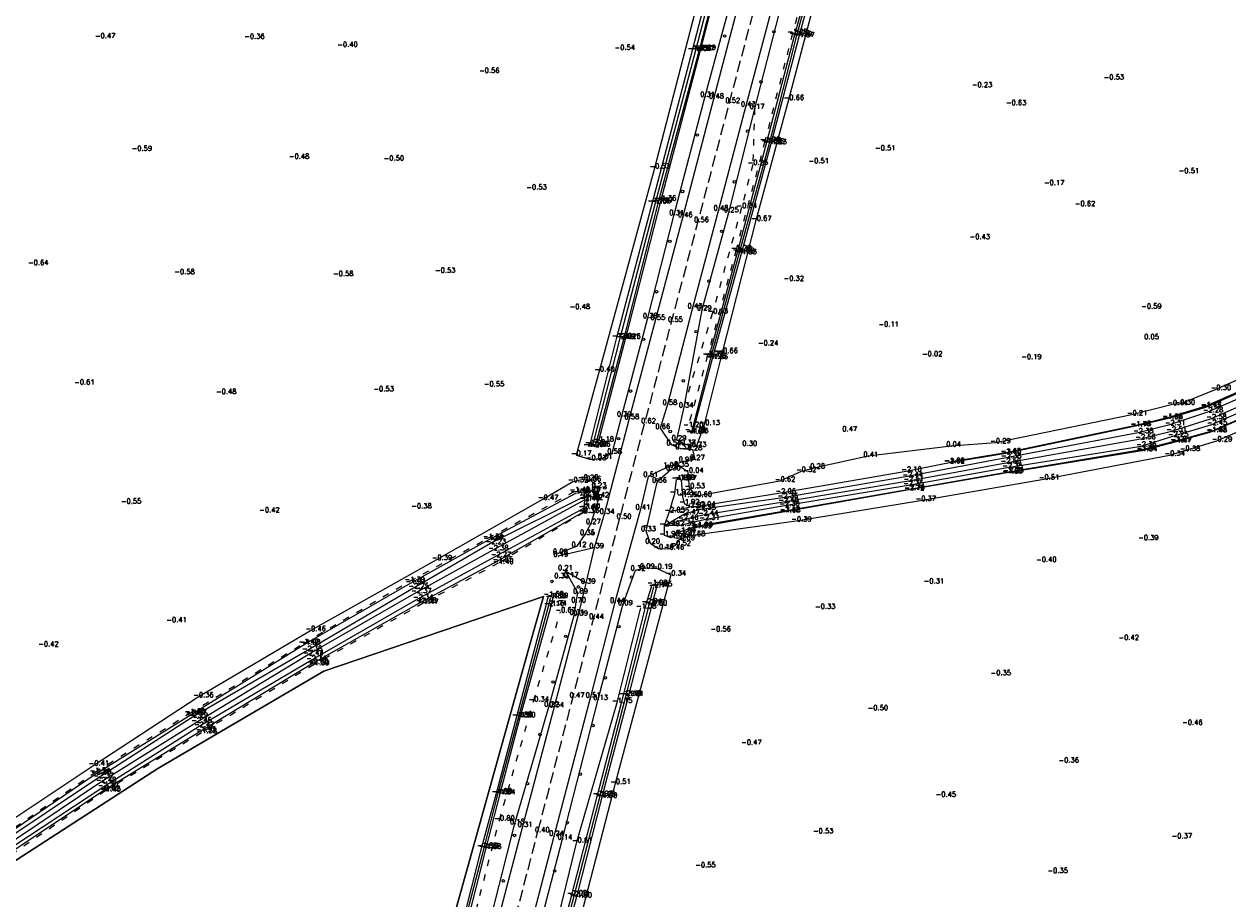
# Model space of a CAD drawing. Header units: metres. Extents: x 102665 to 103901, y 415762 to 419767.
# Tile 81 of 93: x 103441 to 103684, y 419249 to 419426. Entities that reach past the tile are written whole.
import ezdxf

# ---------------------------------------------------------------- set-up
doc = ezdxf.new("R2010")
doc.units = ezdxf.units.M
doc.header["$MEASUREMENT"] = 0
doc.linetypes.add('DGN Style 3', pattern=[3.301552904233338, 2.358252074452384, -0.9433008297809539])
doc.linetypes.add('DGN Style 5', pattern=[3.09989794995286, 1.32852769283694, -1.77137025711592])
for name, color, linetype, lineweight in [('00-Aslijn', 5, 'DGN Style 3', 0), ('B-GV-GR-BOOM-S', 90, 'Continuous', 13), ('DTM-Bodemsloot', 162, 'Continuous', 0), ('DTM-Hoogtecijfer', 7, 'Continuous', 0), ('DTM-Kant-asfalt', 137, 'Continuous', 0), ('DTM_23-02-2012_luchtfoto drone', 40, 'Continuous', 0), ('DTM_27-12-2009_terrestrisch', 97, 'Continuous', 0), ('DTM_hoogtelijn', 251, 'DGN Style 5', 0), ('DTM_talud', 94, 'Continuous', 0)]:
    doc.layers.add(name, color=color, linetype=linetype, lineweight=lineweight)
doc.styles.get("Standard").update_dxf_attribs({"font": 'txt.shx'})

# ---------------------------------------------------------------- blocks, each defined once
blk = doc.blocks.new('145_14')
at = {"layer": 'B-GV-GR-BOOM-S'}
blk.add_circle((7.124608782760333e-05, 4.532012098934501e-05), 0.025, dxfattribs=at)
at = {"layer": 'B-GV-GR-BOOM-S', "extrusion": (0, 0, -1)}
for start, end in [(0, 180), (180, 0)]:
    blk.add_arc((-7.124608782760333e-05, 4.532012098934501e-05), 0.025, start, end, dxfattribs=at)
blk = doc.blocks.new('145_24')
at = {"layer": 'B-GV-GR-BOOM-S'}
blk.add_circle((9.950651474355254e-05, 3.081720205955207e-05), 0.025, dxfattribs=at)
at = {"layer": 'B-GV-GR-BOOM-S', "extrusion": (0, 0, -1)}
for start, end in [(0, 180), (180, 0)]:
    blk.add_arc((-9.950651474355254e-05, 3.081720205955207e-05), 0.025, start, end, dxfattribs=at)
blk = doc.blocks.new('145_20')
at = {"layer": 'B-GV-GR-BOOM-S'}
blk.add_circle((3.77731048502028e-05, 3.750745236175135e-05), 0.025, dxfattribs=at)
at = {"layer": 'B-GV-GR-BOOM-S', "extrusion": (0, 0, -1)}
for start, end in [(0, 180), (180, 0)]:
    blk.add_arc((-3.77731048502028e-05, 3.750745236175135e-05), 0.025, start, end, dxfattribs=at)
blk = doc.blocks.new('145_23')
at = {"layer": 'B-GV-GR-BOOM-S'}
blk.add_circle((4.165489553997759e-05, 1.336383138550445e-05), 0.025, dxfattribs=at)
at = {"layer": 'B-GV-GR-BOOM-S', "extrusion": (0, 0, -1)}
for start, end in [(0, 180), (180, 0)]:
    blk.add_arc((-4.165489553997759e-05, 1.336383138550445e-05), 0.025, start, end, dxfattribs=at)
blk = doc.blocks.new('145_3')
at = {"layer": 'B-GV-GR-BOOM-S'}
blk.add_circle((3.044192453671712e-05, 8.286728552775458e-05), 0.025, dxfattribs=at)
at = {"layer": 'B-GV-GR-BOOM-S', "extrusion": (0, 0, -1)}
for start, end in [(0, 180), (180, 0)]:
    blk.add_arc((-3.044192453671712e-05, 8.286728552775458e-05), 0.025, start, end, dxfattribs=at)
blk = doc.blocks.new('145_25')
at = {"layer": 'B-GV-GR-BOOM-S'}
blk.add_circle((4.96711436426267e-07, 4.719617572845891e-05), 0.025, dxfattribs=at)
at = {"layer": 'B-GV-GR-BOOM-S', "extrusion": (0, 0, -1)}
for start, end in [(0, 180), (180, 0)]:
    blk.add_arc((-4.96711436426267e-07, 4.719617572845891e-05), 0.025, start, end, dxfattribs=at)
blk = doc.blocks.new('145_9')
at = {"layer": 'B-GV-GR-BOOM-S'}
blk.add_circle((2.3759648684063e-05, 8.603674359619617e-07), 0.025, dxfattribs=at)
at = {"layer": 'B-GV-GR-BOOM-S', "extrusion": (0, 0, -1)}
for start, end in [(0, 180), (180, 0)]:
    blk.add_arc((-2.3759648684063e-05, 8.603674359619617e-07), 0.025, start, end, dxfattribs=at)
blk = doc.blocks.new('145_22')
at = {"layer": 'B-GV-GR-BOOM-S'}
blk.add_circle((7.646411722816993e-05, 7.609204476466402e-05), 0.025, dxfattribs=at)
at = {"layer": 'B-GV-GR-BOOM-S', "extrusion": (0, 0, -1)}
for start, end in [(0, 180), (180, 0)]:
    blk.add_arc((-7.646411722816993e-05, 7.609204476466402e-05), 0.025, start, end, dxfattribs=at)
blk = doc.blocks.new('145_26')
at = {"layer": 'B-GV-GR-BOOM-S'}
blk.add_circle((9.68389940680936e-07, 8.215371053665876e-06), 0.025, dxfattribs=at)
at = {"layer": 'B-GV-GR-BOOM-S', "extrusion": (0, 0, -1)}
for start, end in [(0, 180), (180, 0)]:
    blk.add_arc((-9.68389940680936e-07, 8.215371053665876e-06), 0.025, start, end, dxfattribs=at)
blk = doc.blocks.new('145_18')
at = {"layer": 'B-GV-GR-BOOM-S'}
blk.add_circle((4.678384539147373e-05, 9.882897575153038e-05), 0.025, dxfattribs=at)
at = {"layer": 'B-GV-GR-BOOM-S', "extrusion": (0, 0, -1)}
for start, end in [(0, 180), (180, 0)]:
    blk.add_arc((-4.678384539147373e-05, 9.882897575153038e-05), 0.025, start, end, dxfattribs=at)
blk = doc.blocks.new('145_19')
at = {"layer": 'B-GV-GR-BOOM-S'}
blk.add_circle((4.184292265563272e-06, 8.42501685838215e-05), 0.025, dxfattribs=at)
at = {"layer": 'B-GV-GR-BOOM-S', "extrusion": (0, 0, -1)}
for start, end in [(0, 180), (180, 0)]:
    blk.add_arc((-4.184292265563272e-06, 8.42501685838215e-05), 0.025, start, end, dxfattribs=at)
blk = doc.blocks.new('145_6')
at = {"layer": 'B-GV-GR-BOOM-S'}
blk.add_circle((5.241755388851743e-05, 6.295114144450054e-05), 0.025, dxfattribs=at)
at = {"layer": 'B-GV-GR-BOOM-S', "extrusion": (0, 0, -1)}
for start, end in [(0, 180), (180, 0)]:
    blk.add_arc((-5.241755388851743e-05, 6.295114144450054e-05), 0.025, start, end, dxfattribs=at)
blk = doc.blocks.new('145_12')
at = {"layer": 'B-GV-GR-BOOM-S'}
blk.add_circle((1.631240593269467e-05, 3.310549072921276e-05), 0.025, dxfattribs=at)
at = {"layer": 'B-GV-GR-BOOM-S', "extrusion": (0, 0, -1)}
for start, end in [(0, 180), (180, 0)]:
    blk.add_arc((-1.631240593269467e-05, 3.310549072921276e-05), 0.025, start, end, dxfattribs=at)

msp = doc.modelspace()

# ---------------------------------------------------------------- linework, layer by layer
at = {"layer": '00-Aslijn'}
msp.add_lwpolyline([(103634.7703648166, 419606.4742388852), (103594.1453089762, 419450.9051398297), (103588.1291944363, 419428.1103429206), (103562.8108334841, 419332.180172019), (103544.92261218, 419263.6619503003), (103518.8188756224, 419163.67539609), (103489.8728155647, 419052.8017364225), (103450.5540197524, 418902.7044085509), (103348.6917157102, 418513.8506979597), (103321.301230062, 418409.2890342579), (103298.4577879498, 418322.3754979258)], dxfattribs=at)
at = {"layer": 'DTM-Bodemsloot', "extrusion": (-0.006129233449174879, -0.001451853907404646, 0.9999801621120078), "elevation": -1245.660783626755, "flags": 128}
msp.add_lwpolyline([(103569.3479795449, 419326.0244271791), (103573.5190666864, 419327.0124282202)], dxfattribs=at)
at = {"layer": 'DTM-Bodemsloot'}
for points in [[(103555.791, 419340.76, -1.931), (103561.373, 419362.493, -2.093), (103568.484, 419389.841, -2.046), (103576.63, 419420.697, -2.049), (103583.232, 419446.138, -2.113), (103590.025, 419471.121, -2.085), (103595.818, 419492.326, -2.125), (103600.039, 419513.9270000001, -2.039), (103601.448, 419521.932, -1.967)], [(103604.385, 419448.284, -1.94), (103602.865, 419444.806, -1.983), (103597.012, 419423.662, -1.99), (103591.435, 419401.85, -1.95), (103585.397, 419379.747, -1.981), (103579.628, 419358.451, -1.948), (103575.725, 419343.267, -1.837)], [(103570.289, 419324.627, -2.401), (103574.324, 419326.974, -2.468), (103577.593, 419327.89, -2.352), (103594.193, 419330.225, -2.364), (103619.421, 419334.535, -2.437), (103639.328, 419338.324, -2.383), (103666.012, 419343.368, -2.382), (103672.44, 419344.999, -2.307), (103680.111, 419347.596, -2.284), (103704.488, 419358.141, -2.332), (103728.296, 419368.6770000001, -2.367), (103750.744, 419378.417, -2.662)], [(103570.289, 419324.627, -2.401), (103574.066, 419325.8400000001, -2.464), (103578.077, 419326.747, -2.436), (103594.31, 419329.348, -2.401), (103619.604, 419333.645, -2.506), (103639.259, 419337.289, -2.504), (103666.475, 419342.146, -2.556), (103672.746, 419343.6770000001, -2.514), (103680.813, 419346.229, -2.576), (103704.922, 419356.779, -2.574), (103728.831, 419367.43, -2.470000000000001), (103751.573, 419377.188, -2.728000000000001)], [(103570.289, 419324.627, -2.401), (103573.39, 419324.6550000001, -2.389), (103578.35, 419325.83, -2.312), (103594.538, 419328.633, -2.301), (103619.557, 419332.782, -2.348), (103639.575, 419336.32, -2.35), (103666.624, 419340.665, -2.358), (103673.049, 419342.665, -2.253), (103680.919, 419345.035, -2.45), (103705.426, 419355.774, -2.314), (103729.356, 419366.098, -2.307), (103751.852, 419376.238, -2.688)], [(103306.189, 419099.854, -2.335), (103310.231, 419112.278, -2.446), (103320.353, 419133.923, -2.31), (103331.559, 419153.5410000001, -2.318), (103345.843, 419174.817, -2.323), (103359.463, 419192.5, -2.389), (103376.879, 419212.7800000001, -2.362), (103394.597, 419228.956, -2.43), (103414.5, 419244.466, -2.325), (103434.508, 419259.3780000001, -2.26), (103455.914, 419273.66, -2.371), (103474.949, 419285.908, -2.289), (103498.051, 419299.336, -2.375), (103519.576, 419312.021, -2.247), (103535.172, 419320.998, -2.229), (103554.064, 419330.4270000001, -2.361000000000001)], [(103307.048, 419099.539, -2.538), (103311.196, 419111.663, -2.432), (103321.289, 419133.276, -2.534), (103332.441, 419152.869, -2.56), (103346.894, 419173.865, -2.451), (103360.407, 419191.75, -2.5), (103377.322, 419212.035, -2.544), (103395.022, 419228.288, -2.515), (103415.068, 419243.825, -2.497), (103435.185, 419258.567, -2.391), (103456.415, 419272.788, -2.485), (103475.698, 419284.839, -2.451), (103498.302, 419298.494, -2.443), (103520.123, 419311.044, -2.37), (103535.675, 419319.678, -2.381), (103554.14, 419329.755, -2.431)], [(103434.125, 419259.956, -2.021), (103455.44, 419274.418, -2), (103474.636, 419286.392, -2.07), (103497.705, 419300.645, -1.979), (103518.987, 419312.962, -1.907), (103534.729, 419321.724, -1.867), (103552.366, 419331.141, -1.935), (103554.125, 419331.4650000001, -1.828), (103554.064, 419330.4270000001, -2.361000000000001), (103554.2, 419329.947, -2.328), (103554.14, 419329.755, -2.431), (103553.972, 419328.099, -2.408), (103553.852, 419327.278, -2.309), (103536.587, 419317.357, -1.848), (103521.117, 419309.091, -2.077), (103499.314, 419296.74, -2.065), (103476.602, 419282.9920000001, -1.951), (103457.147, 419271.098, -2.018), (103436.267, 419257.188, -2.088)], [(103307.91, 419099.194, -2.327), (103312.032, 419110.87, -2.378), (103322.266, 419132.526, -2.403), (103333.348, 419152.391, -2.434), (103347.828, 419173.05, -2.338), (103361.26, 419190.963, -2.385), (103377.9, 419211.22, -2.449), (103395.765, 419227.545, -2.446), (103415.395, 419242.852, -2.328), (103435.816, 419257.854, -2.408), (103456.805, 419271.659, -2.298), (103476.253, 419283.999, -2.416), (103498.894, 419297.396, -2.343), (103520.481, 419309.739, -2.34), (103536.217, 419318.377, -2.268), (103553.972, 419328.099, -2.408)], [(103524.942, 419224.419, -2.049), (103525.586, 419227.153, -2.025), (103529.71, 419243.409, -1.988), (103533.829, 419259.453, -1.927), (103536.675, 419270.468, -1.91), (103540.836, 419285.967, -1.909), (103546.919, 419308.4760000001, -2.16), (103547.297, 419309.998, -1.888)], [(103526.809, 419153.324, -1.395), (103531.424, 419171.386, -1.928), (103536.632, 419190.692, -2.071), (103541.303, 419209.6, -2.116), (103546.719, 419229.4270000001, -2.117), (103552.081, 419249.72, -2.042), (103557.326, 419269.906, -2.048), (103562.55, 419290.293, -2.095000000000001), (103567.284, 419308.74, -2.17), (103568.171, 419312.2, -2.138)]]:
    msp.add_polyline3d(points, dxfattribs=at)
at = {"layer": 'DTM-Kant-asfalt', "extrusion": (-0.02638887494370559, -0.006270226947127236, 0.9996320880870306), "elevation": -5361.567968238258, "flags": 128}
msp.add_lwpolyline([(-384022.560803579, 197613.6203181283), (-384022.5608035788, 197606.1729230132)], dxfattribs=at)
at = {"layer": 'DTM-Kant-asfalt', "extrusion": (-0.02914609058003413, 0.01706159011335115, 0.999429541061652), "elevation": 4136.330278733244, "flags": 128}
msp.add_lwpolyline([(-414185.2202749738, -122394.2938401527), (-414185.220274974, -122399.6235953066)], dxfattribs=at)
at = {"layer": 'DTM-Kant-asfalt'}
for points in [[(103585.022, 419429.086, 0.383), (103580.3, 419411.043, 0.476), (103573.996, 419387.055, 0.455), (103568.467, 419366.269, 0.545), (103563.197, 419346.219, 0.5760000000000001), (103558.201, 419327.078, 0.338), (103556.085, 419320.109, 0.393), (103554.381, 419312.961, 0.39), (103552.849, 419306.507, 0.387), (103547.991, 419287.961, 0.345), (103541.631, 419263.762, 0.314), (103535.203, 419239.352, 0.274), (103528.825, 419215.0790000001, 0.351), (103522.089, 419189.306, 0.2790000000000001), (103515.558, 419164.491, 0.365), (103507.672, 419134.411, 0.478), (103501.345, 419110.247, 0.524), (103495.17, 419086.973, 0.531), (103489.37, 419064.782, 0.467)], [(103591.785, 419428.473, 0.367), (103586.735, 419409.429, 0.432), (103581.218, 419388.409, 0.485), (103575.963, 419368.6010000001, 0.426), (103570.907, 419349.083, 0.5840000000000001), (103569.457, 419344.245, 0.657), (103571.681, 419340.955, 0.544), (103573.504, 419340.156, 0.325), (103575.954, 419339.94, 0.2780000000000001), (103576.439, 419337.947, 0.267), (103574.177, 419337.56, 0.9730000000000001), (103571.048, 419336.431, 1.018), (103567.014, 419334.531, 0.509), (103565.425, 419327.9160000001, 0.411), (103560.299, 419309.077, 0.439), (103555.364, 419289.924, 0.51), (103547.978, 419261.984, 0.244), (103541.716, 419237.869, 0.2780000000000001)]]:
    msp.add_polyline3d(points, dxfattribs=at)
at = {"layer": 'DTM_23-02-2012_luchtfoto drone', "elevation": -0.5169871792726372, "flags": 128}
msp.add_lwpolyline([(103446.4903835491, 418954.7234161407), (103515.8754307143, 419202.9991238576), (103542.9186735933, 419299.7660864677), (103545.853889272, 419310.2689653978), (103501.4302715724, 419295.1702416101), (103467.8995681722, 419275.4464074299), (103437.1972874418, 419255.5792855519), (103411.2344160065, 419237.4226795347), (103392.3557984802, 419219.8259297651), (103377.2956679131, 419205.788389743), (103361.4174561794, 419185.5698639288), (103345.5392444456, 419165.3513381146), (103331.1476941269, 419143.7581622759), (103315.1353489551, 419112.6713334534), (103309.6106449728, 419097.2667423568), (103304.0859409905, 419097.7773917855), (103234.990889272, 419376.2029653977), (103224.9299478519, 419374.0573500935)], dxfattribs=at)
at = {"layer": 'DTM_27-12-2009_terrestrisch'}
msp.add_polyline3d([(103407.3761420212, 419428.3365870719, 0), (103345.4622719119, 419403.0168862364, 0), (103335.4570462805, 419400.9806051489, 0), (103330.0346066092, 419407.8654436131, 0), (103297.8253126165, 419395.9166649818, 0), (103248.1919563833, 419377.5040295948, 0), (103234.990889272, 419376.2029653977, 0), (103304.0859409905, 419097.7773917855, 0), (103309.6106449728, 419097.2667423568, 0), (103315.1353489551, 419112.6713334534, 0), (103331.1476941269, 419143.7581622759, 0), (103345.5392444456, 419165.3513381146, 0), (103361.4174561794, 419185.5698639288, 0), (103377.2956679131, 419205.788389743, 0), (103392.3557984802, 419219.8259297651, 0), (103411.2344160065, 419237.4226795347, 0), (103437.1972874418, 419255.5792855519, 0), (103467.8995681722, 419275.4464074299, 0), (103501.4302715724, 419295.1702416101, 0), (103545.853889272, 419310.2689653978, 0), (103542.9186735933, 419299.7660864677, 0), (103515.8754307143, 419202.9991238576, 0), (103446.4903835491, 418954.7234161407, 0)], dxfattribs=at)
at = {"layer": 'DTM_hoogtelijn'}
for points in [[(103602.243, 419445.143, -1.226), (103596.152, 419424.076, -1.271), (103590.613, 419402.304, -1.301), (103584.769, 419380.362, -1.216), (103579.026, 419358.969, -1.211), (103575.077, 419344.625, -1.204)], [(103588.517, 419408.923, 0.175), (103588.133, 419397.604, -0.25), (103585.874, 419388.884, -0.3390000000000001), (103580.008, 419367.565, -0.127), (103574.18, 419348.549, 0.336)], [(103433.939, 419260.115, -1.593), (103455.157, 419274.658, -1.54), (103474.363, 419286.652, -1.6), (103497.364, 419300.759, -1.418), (103518.79, 419313.31, -1.387), (103534.605, 419322.0030000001, -1.339), (103552.165, 419331.49, -1.436), (103554.246, 419331.643, -1.231), (103554.766, 419329.967, -1.024), (103554.351, 419328.162, -1.112), (103554.017, 419327.236, -1.127), (103536.7, 419316.966, -1.397), (103521.515, 419308.857, -1.473), (103499.484, 419296.4760000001, -1.586), (103476.771, 419282.7, -1.579), (103457.311, 419270.933, -1.431), (103436.339, 419256.711, -1.431)], [(103525.94, 419223.441, -1.085), (103530.673, 419240.786, -0.792), (103536.943, 419265.032, -0.799), (103543.838, 419289.0900000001, -0.3390000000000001), (103549.285, 419307.124, -0.67)]]:
    msp.add_polyline3d(points, dxfattribs=at)
at = {"layer": 'DTM_talud', "extrusion": (0.02353085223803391, -0.002465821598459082, 0.9997200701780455), "elevation": 1401.264595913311, "flags": 128}
msp.add_lwpolyline([(428043.4066115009, -59297.36034099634), (428043.952239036, -59298.06412902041), (428034.7878548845, -59298.53544999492), (428026.567202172, -59297.78834869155), (428004.6581794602, -59295.91037484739), (427983.0679611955, -59292.60270472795), (427957.6707404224, -59288.3663100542), (427931.5000216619, -59284.53562465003), (427900.0796069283, -59279.50879069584), (427871.9725176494, -59275.48781349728), (427849.7053502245, -59271.96723057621), (427849.5194898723, -59270.59306039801), (427849.9643118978, -59270.90854772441), (427871.9817298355, -59274.03080680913), (427899.9076674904, -59278.37262619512), (427931.3610572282, -59283.17834021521), (427957.6437944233, -59287.11208464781), (427983.0953642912, -59291.31132919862), (428004.6067507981, -59294.74088063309), (428026.5797230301, -59297.09166707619), (428034.6395436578, -59297.57948443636), (428043.4066115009, -59297.36034099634)], close=True, dxfattribs=at)
at = {"layer": 'DTM_talud'}
for points in [[(103606.8155156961, 419533.8188263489, -0.7758460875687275), (103604.991, 419524.991, -0.902), (103603.059, 419521.738, -1.063), (103601.14, 419513.96, -1.234), (103596.531, 419492.272, -1.296), (103590.918, 419471.1060000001, -1.156), (103584.107, 419446.168, -1.241), (103577.58, 419420.873, -1.289), (103569.582, 419390.392, -1.362), (103562.39, 419362.47, -1.256), (103556.969, 419341.681, -1.177)], [(103599.827675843, 419530.8096516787, -0.270360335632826), (103599.835, 419530.4050000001, -0.271), (103598.709, 419518.309, -0.457), (103597.509, 419511.881, -0.487), (103590.378, 419480.929, -0.437), (103582.548, 419452.0410000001, -0.5570000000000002), (103568.293, 419396.861, -0.532), (103557.126, 419355.81, -0.4020000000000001), (103552.43, 419338.823, -0.174), (103555.423, 419337.9160000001, -0.031), (103557.807, 419338.199, 0.308), (103559.72, 419339.214, 0.5790000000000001), (103561.682, 419346.738, 0.387), (103566.929, 419366.609, 0.377), (103572.27, 419387.466, 0.312), (103578.516, 419411.371, 0.308), (103583.461, 419429.525, 0.231), (103589.087, 419451.0300000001, 0.2760000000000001), (103594.357, 419469.33, 0.567), (103597.646, 419481.661, 0.733)], [(103575.43, 419343.665, -1.774), (103575.725, 419343.267, -1.837), (103576.056, 419343.377, -1.831), (103580.036, 419358.384, -1.863), (103585.835, 419379.564, -1.833), (103591.881, 419401.805, -1.825), (103597.489, 419423.436, -1.871), (103603.33, 419444.896, -1.818), (103604.91, 419447.953, -1.851), (103604.385, 419448.284, -1.94), (103603.972, 419448.3890000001, -1.858), (103602.471, 419444.832, -1.756), (103596.558, 419423.831, -1.791), (103590.921, 419402.056, -1.858), (103585.044, 419379.979, -1.777), (103579.306, 419358.885, -1.742)], [(103750.378, 419379.542, -2.2), (103750.399, 419379.6280000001, -1.509), (103727.717, 419369.771, -1.499), (103703.629, 419359.259, -1.494), (103679.723, 419348.6930000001, -1.469), (103671.955, 419346.362, -1.461), (103665.525, 419344.815, -1.483), (103639.252, 419339.254, -1.649), (103627.812, 419337.369, -1.662)], [(103752.234, 419375.172, -2.187), (103752.285, 419375.026, -1.515), (103736.094, 419367.91, -1.502), (103730.198, 419365.229, -1.5), (103706.026, 419354.565, -1.487), (103680.894, 419343.544, -1.48), (103673.729, 419341.499, -1.471), (103666.746, 419339.709, -1.537), (103639.566, 419335.237, -1.684), (103619.742, 419331.832, -1.716), (103594.643, 419327.349, -1.681), (103576.758, 419324.168, -1.39), (103573.601, 419322.835, -1.272)], [(103703.508, 419361.712, -0.429), (103681.707, 419352.088, -0.296), (103674.414, 419349.127, -0.297), (103672.937, 419349.029, -0.143), (103664.774, 419346.962, -0.214), (103637.162, 419341.334, -0.291), (103628.232, 419340.658, 0.041), (103611.493, 419338.5900000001, 0.414), (103600.753, 419336.2260000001, 0.2790000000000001), (103597.914, 419335.538, -0.322), (103593.63, 419333.5790000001, -0.622), (103576.794, 419330.533, -0.599), (103575.359, 419332.2150000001, -0.528), (103575.111, 419335.379, -0.041), (103573.24, 419336.591, 0.347), (103571.596, 419335.868, 0.299), (103568.787, 419333.377, 0.36), (103566.558, 419323.529, 0.329), (103567.395, 419321.054, 0.199), (103569.075, 419319.926, -0.143), (103571.178, 419319.845, -0.462), (103572.52, 419320.638, -0.515), (103573.336, 419321.748, -0.693), (103575.44, 419322.56, -0.675), (103596.933, 419325.517, -0.392), (103622.069, 419329.6550000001, -0.369), (103646.977, 419333.993, -0.511), (103672.365, 419338.817, -0.344), (103675.453, 419339.777, -0.375), (103681.93, 419341.7, -0.29), (103717.007, 419356.933, -0.441)], [(103705.947, 419354.607, -1.912), (103680.884, 419343.638, -1.857), (103673.541, 419341.6170000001, -1.807), (103666.761, 419339.909, -1.809), (103639.748, 419335.369, -2.226), (103619.781, 419331.89, -2.158), (103594.611, 419327.488, -2.115000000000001), (103576.936, 419324.429, -1.929), (103573.533, 419323.285, -1.938), (103571.683, 419322.1060000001, -1.942), (103570.272, 419322.563, -1.991), (103570.289, 419324.627, -2.401), (103571.306, 419327.391, -2.046), (103572.367, 419331.037, -1.919), (103572.732, 419333.892, -1.848), (103573.333, 419333.996, -1.894), (103573.694, 419333.8290000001, -1.775), (103573.911, 419330.453, -1.948), (103574.272, 419329.031, -1.917), (103575.477, 419328.379, -2.019), (103577.504, 419328.544, -2.035), (103593.759, 419331.173, -2.055), (103619.173, 419335.587, -2.101), (103627.873, 419337.314, -2.019), (103639.288, 419339.203, -2.163), (103665.508, 419344.717, -1.766), (103671.896, 419346.223, -1.68), (103679.69, 419348.545, -1.749), (103703.689, 419359.097, -1.747)], [(103433.092, 419261.547, -0.448), (103454.955, 419276.168, -0.4050000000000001), (103476.094, 419289.945, -0.358), (103498.764, 419303.353, -0.456), (103524.29, 419317.713, -0.385), (103545.747, 419329.893, -0.473), (103551.812, 419333.461, -0.316), (103553.844, 419333.949, -0.201), (103555.515, 419333.631, 0.057), (103556.574, 419332.382, 0.228), (103557.119, 419330.399, 0.425), (103555.425, 419325.007, 0.274), (103554.232, 419322.778, 0.353), (103552.529, 419320.37, 0.118), (103548.743, 419318.956, 0.08500000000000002)], [(103522.821, 419224.596, -0.655), (103522.985, 419222.464, -0.488), (103524.205, 419221.337, -0.3420000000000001), (103525.352, 419221.138, -0.247), (103527.172, 419220.824, 0.006), (103528.83, 419221.9160000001, 0.245), (103533.823, 419239.571, 0.16), (103540.074, 419264.327, 0.151), (103546.982, 419288.109, 0.221), (103552.126, 419306.674, 0.307), (103552.442, 419309.148, 0.696), (103552.819, 419310.95, 0.886), (103550.949, 419314.224, 0.166), (103549.02, 419314.036, 0.329)], [(103524.308, 419153.064, -0.207), (103526.433, 419161.509, -0.2810000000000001), (103533.174, 419186.185, -0.5850000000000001), (103540.657, 419211.817, -1.287), (103546.568, 419236.132, -0.5930000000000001), (103552.614, 419260.6010000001, -0.615), (103560.722, 419288.817, -1.145), (103565.547, 419307.922, -1.08)]]:
    msp.add_polyline3d(points, dxfattribs=at)
for points in [[(103572.74, 419341.9160000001, 0.294), (103574.642, 419340.995, 0.37), (103576.789, 419340.599, 0.731), (103578.406, 419345.0140000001, -0.13), (103582.019, 419359.562, -0.656), (103588.837, 419386.319, -0.668), (103595.412, 419410.735, -0.656), (103601.774, 419434.815, -0.5550000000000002), (103604.231, 419442.665, -0.468), (103606.238, 419446.259, -0.301), (103607.242, 419448.244, -0.05), (103607.132, 419449.539, 0.017), (103604.215, 419451.883, -0.071), (103601.393, 419450.922, -0.108), (103599.01, 419448.276, 0.19), (103593.413, 419428.021, 0.179), (103588.517, 419408.923, 0.175), (103583.306, 419388.048, 0.246), (103577.837, 419368.198, 0.29), (103574.18, 419348.549, 0.336)], [(103527.840278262, 419151.6012531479, -0.7288367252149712), (103526.185, 419151.567, -0.345), (103524.308, 419153.064, -0.207), (103522.188, 419155.376, 0.242), (103523.671, 419162.287, 0.225), (103530.136, 419186.9760000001, 0.269), (103537.153, 419212.93, 0.24), (103543.455, 419237.1280000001, 0.228), (103549.678, 419261.2260000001, 0.137), (103556.887, 419289.428, 0.128), (103561.89, 419308.569, 0.08900000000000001), (103564.446, 419315.584, 0.324), (103566.323, 419316.008, 0.086), (103568.804, 419315.921, -0.194), (103571.554, 419314.595, -0.337), (103560.362, 419272.435, -0.513), (103548.327, 419226.044, -0.357), (103541.927, 419201.718, -0.274), (103537.729, 419188.577, -0.817), (103537.412, 419186.045, -0.933), (103537.268, 419183.167, -0.394), (103535.87, 419180.562, -0.35)], [(103527.043, 419153.2530000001, -1.346), (103526.809, 419153.324, -1.395), (103526.572, 419153.388, -1.369), (103531.175, 419171.343, -1.844), (103536.178, 419190.784, -1.959), (103540.809, 419209.735, -1.95), (103546.273, 419229.531, -2.051), (103551.586, 419249.914, -1.997), (103556.791, 419270.058, -1.929), (103562.023, 419290.263, -1.968), (103566.672, 419308.921, -2.042), (103567.83, 419312.673, -1.915), (103568.744, 419312.395, -1.952), (103567.752, 419308.561, -1.997), (103563.015, 419290.2530000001, -1.912), (103557.669, 419269.656, -1.904), (103552.54, 419249.4810000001, -1.796), (103547.056, 419229.214, -1.985), (103541.764, 419209.337, -1.928), (103536.986, 419190.3180000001, -1.893), (103531.671, 419171.332, -1.849)], [(103524.388, 419224.421, -1.841), (103525.151, 419227.265, -1.889), (103529.331, 419243.485, -1.857), (103533.419, 419259.528, -1.828), (103536.347, 419270.505, -1.849), (103540.481, 419285.9650000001, -1.879), (103546.452, 419308.6550000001, -1.909), (103546.853, 419310.362, -1.6), (103547.719, 419310.085, -1.687), (103547.407, 419308.499, -1.742), (103541.128, 419285.942, -1.805), (103537.034, 419270.338, -1.84), (103534.224, 419259.341, -1.882), (103530.123, 419243.341, -1.92), (103526.006, 419227.024, -1.954), (103525.233, 419224.18, -1.892)]]:
    msp.add_polyline3d(points, close=True, dxfattribs=at)

# ---------------------------------------------------------------- block references
at = {"layer": 'B-GV-GR-BOOM-S', "xscale": 10, "yscale": 10, "zscale": 10}
for name, p in [('145_26', (103592.407, 419424.452)), ('145_9', (103582.461, 419423.58)), ('145_3', (103589.813, 419414.298)), ('145_6', (103576.916, 419403.54)), ('145_12', (103587.114, 419404.322)), ('145_25', (103584.452, 419394.087)), ('145_19', (103573.933, 419392.121)), ('145_14', (103581.839, 419384.065)), ('145_20', (103571.374, 419382.056)), ('145_23', (103579.314, 419373.993)), ('145_9', (103568.685, 419371.848)), ('145_26', (103576.694, 419363.804)), ('145_19', (103566.076, 419362.228)), ('145_20', (103574.123, 419353.85)), ('145_22', (103563.445, 419351.766)), ('145_9', (103561.024, 419342.137)), ('145_22', (103571.458, 419343.599)), ('145_20', (103558.258, 419332.209)), ('145_25', (103568.878, 419333.846)), ('145_23', (103566.532, 419324.417)), ('145_25', (103555.806, 419322.866)), ('145_3', (103547.555, 419313.284)), ('145_14', (103552.91, 419312.179)), ('145_14', (103563.652, 419314.152)), ('145_22', (103561.087, 419304.152)), ('145_14', (103550.32, 419302.2)), ('145_20', (103547.807, 419292.954)), ('145_26', (103558.357, 419293.791)), ('145_22', (103555.839, 419284.16)), ('145_23', (103545.156, 419282.332)), ('145_22', (103553.279, 419274.32)), ('145_20', (103542.618, 419272.416)), ('145_18', (103550.662, 419264.483)), ('145_24', (103539.996, 419261.926)), ('145_23', (103548.1, 419254.747)), ('145_14', (103537.718, 419252.737))]:
    msp.add_blockref(name, p, dxfattribs=at)

# ---------------------------------------------------------------- texts
at = {"layer": 'DTM-Hoogtecijfer', "linetype": 'Continuous', "lineweight": 0}
for s, p in [('-1.27', (103595.152889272, 419423.9829653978)), ('-1.79', (103595.558889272, 419423.7379653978)), ('-1.99', (103596.012889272, 419423.5689653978)), ('-1.87', (103596.489889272, 419423.3429653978)), ('-0.47', (103455.2245778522, 419423.1339653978)), ('-0.36', (103485.3975778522, 419423.0149653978)), ('-0.40', (103504.2065778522, 419421.3709653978)), ('-0.54', (103560.2315778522, 419420.7679653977)), ('-1.75', (103574.954889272, 419420.6149653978)), ('-2.05', (103575.630889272, 419420.6039653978)), ('-1.87', (103576.316889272, 419420.6119653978)), ('-1.29', (103576.580889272, 419420.7799653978)), ('-0.56', (103532.8525778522, 419416.1129653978)), ('-0.53', (103659.0655778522, 419414.7709653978)), ('0.31', (103577.516889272, 419411.2779653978)), ('-0.23', (103632.4215778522, 419413.2439653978)), ('0.48', (103579.300889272, 419410.9499653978)), ('0.52', (103582.608889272, 419410.0609653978)), ('0.43', (103585.735889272, 419409.3359653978)), ('0.17', (103587.517889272, 419408.8299653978)), ('0.17', (103587.517889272, 419408.8299653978)), ('-0.66', (103594.412889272, 419410.6419653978)), ('-0.63', (103639.3225778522, 419409.6079653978)), ('-1.30', (103589.613889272, 419402.2109653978)), ('-1.86', (103589.921889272, 419401.9629653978)), ('-1.95', (103590.435889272, 419401.7569653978)), ('-1.83', (103590.881889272, 419401.7119653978)), ('-0.59', (103462.6335778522, 419400.3669653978)), ('-0.51', (103612.8695778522, 419400.4579653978)), ('-0.48', (103494.4205778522, 419398.7569653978)), ('-0.50', (103513.5655778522, 419398.3869653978)), ('-0.53', (103567.293889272, 419396.7679653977)), ('-0.25', (103587.133889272, 419397.5109653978)), ('-0.51', (103599.4145778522, 419397.8399653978)), ('-0.51', (103674.2315778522, 419395.8529653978)), ('-0.53', (103542.4075778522, 419392.5309653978)), ('-0.17', (103647.0015778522, 419393.4329653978)), ('-1.79', (103566.894889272, 419389.8339653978)), ('-2.05', (103567.484889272, 419389.7479653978)), ('-1.97', (103568.038889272, 419389.8869653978)), ('-1.36', (103568.582889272, 419390.2989653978)), ('-0.62', (103653.2525778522, 419389.1969653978)), ('0.31', (103571.270889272, 419387.3729653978)), ('0.46', (103572.996889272, 419386.9619653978)), ('0.48', (103580.218889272, 419388.3159653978)), ('0.25', (103582.306889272, 419387.9549653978)), ('-0.34', (103584.874889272, 419388.7909653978)), ('0.56', (103576.273889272, 419385.9569653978)), ('-0.67', (103587.837889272, 419386.2259653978)), ('-0.43', (103631.9705778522, 419382.5169653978)), ('-1.22', (103583.769889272, 419380.2689653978)), ('-1.78', (103584.044889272, 419379.8859653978)), ('-1.98', (103584.397889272, 419379.6539653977)), ('-1.83', (103584.835889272, 419379.4709653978)), ('-0.64', (103441.6995778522, 419377.2739653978)), ('-0.58', (103471.2755778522, 419375.4349653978)), ('-0.58', (103503.3345778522, 419375.0489653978)), ('-0.53', (103523.9505778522, 419375.7199653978)), ('-0.32', (103594.3825778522, 419374.0839653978)), ('-0.48', (103551.1515778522, 419368.3739653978)), ('0.43', (103574.963889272, 419368.5079653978)), ('0.29', (103576.837889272, 419368.1049653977)), ('-0.13', (103579.008889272, 419367.4719653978)), ('-0.59', (103666.6625778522, 419368.4539653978)), ('0.38', (103565.929889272, 419366.5159653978)), ('0.55', (103567.467889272, 419366.1759653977)), ('0.55', (103571.008889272, 419365.7809653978)), ('-1.89', (103559.662889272, 419362.5129653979)), ('-0.11', (103613.5555778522, 419364.8349653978)), ('-2.09', (103560.373889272, 419362.3999653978)), ('-1.91', (103561.110889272, 419362.3519653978)), ('-1.26', (103561.390889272, 419362.3769653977)), ('-0.24', (103589.2025778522, 419361.0249653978)), ('0.05', (103667.2245778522, 419362.2889653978)), ('-1.21', (103578.026889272, 419358.8759653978)), ('-1.74', (103578.306889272, 419358.7919653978)), ('-1.95', (103578.628889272, 419358.3579653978)), ('-1.86', (103579.036889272, 419358.2909653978)), ('-0.66', (103581.019889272, 419359.4689653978)), ('-0.02', (103622.3565778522, 419358.8289653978)), ('-0.19', (103642.4195778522, 419358.2479653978)), ('-0.40', (103556.126889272, 419355.7169653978)), ('-0.61', (103451.0205778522, 419353.1049653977)), ('-0.55', (103533.8185778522, 419352.7339653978)), ('-0.48', (103479.6905778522, 419351.1989653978)), ('-0.53', (103511.4965778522, 419351.7389653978)), ('-0.30', (103680.707889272, 419351.9949653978)), ('0.58', (103569.907889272, 419348.9899653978)), ('0.34', (103573.180889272, 419348.4559653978)), ('0.34', (103573.180889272, 419348.4559653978)), ('-0.14', (103671.937889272, 419348.9359653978)), ('-0.30', (103673.414889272, 419349.0339653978)), ('-1.75', (103678.690889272, 419348.4519653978)), ('-1.47', (103678.723889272, 419348.5999653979)), ('0.39', (103560.682889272, 419346.6449653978)), ('0.58', (103562.197889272, 419346.1259653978)), ('-0.21', (103663.774889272, 419346.8689653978)), ('-1.68', (103670.896889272, 419346.1299653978)), ('-1.46', (103670.955889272, 419346.2689653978)), ('-2.28', (103679.111889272, 419347.5029653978)), ('-2.58', (103679.813889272, 419346.1359653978)), ('0.62', (103565.572889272, 419345.2949653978)), ('0.66', (103568.457889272, 419344.1519653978)), ('-1.20', (103574.077889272, 419344.5319653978)), ('-1.77', (103574.430889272, 419343.5719653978)), ('-1.84', (103574.725889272, 419343.1739653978)), ('-1.84', (103574.725889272, 419343.1739653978)), ('-1.83', (103575.056889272, 419343.2839653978)), ('-0.13', (103577.406889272, 419344.9209653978)), ('0.47', (103606.2425778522, 419343.6379653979)), ('-1.77', (103664.508889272, 419344.6239653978)), ('-1.48', (103664.525889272, 419344.7219653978)), ('-2.38', (103665.012889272, 419343.2749653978)), ('-2.31', (103671.440889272, 419344.9059653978)), ('-2.51', (103671.746889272, 419343.5839653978)), ('-1.86', (103679.884889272, 419343.5449653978)), ('-1.48', (103679.894889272, 419343.4509653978)), ('-2.45', (103679.919889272, 419344.9419653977)), ('-1.29', (103553.915889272, 419340.5299653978)), ('-1.29', (103553.915889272, 419340.5299653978)), ('-1.90', (103554.261889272, 419340.9409653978)), ('-1.93', (103554.791889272, 419340.6669653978)), ('-1.86', (103555.288889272, 419340.5729653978)), ('-1.18', (103555.969889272, 419341.5879653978)), ('0.54', (103570.681889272, 419340.8619653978)), ('0.29', (103571.740889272, 419341.8229653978)), ('0.29', (103571.740889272, 419341.8229653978)), ('0.37', (103573.642889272, 419340.9019653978)), ('0.30', (103586.0355778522, 419340.7039653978)), ('0.04', (103627.232889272, 419340.5649653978)), ('-0.29', (103636.162889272, 419341.2409653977)), ('-2.56', (103665.475889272, 419342.0529653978)), ('-2.36', (103665.624889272, 419340.5719653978)), ('-2.25', (103672.049889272, 419342.5719653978)), ('-1.81', (103672.541889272, 419341.5239653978)), ('-1.47', (103672.729889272, 419341.4059653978)), ('-0.29', (103680.930889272, 419341.6069653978)), ('-0.17', (103551.430889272, 419338.7299653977)), ('0.31', (103556.807889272, 419338.1059653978)), ('0.58', (103558.720889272, 419339.1209653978)), ('0.33', (103572.504889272, 419340.0629653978)), ('0.28', (103574.954889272, 419339.8469653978)), ('0.73', (103575.789889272, 419340.5059653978)), ('0.41', (103610.493889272, 419338.4969653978)), ('-1.65', (103638.252889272, 419339.1609653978)), ('-2.16', (103638.288889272, 419339.1099653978)), ('-2.38', (103638.328889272, 419338.2309653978)), ('-1.54', (103665.746889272, 419339.6159653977)), ('-1.81', (103665.761889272, 419339.8159653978)), ('-0.34', (103671.365889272, 419338.7239653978)), ('-0.38', (103674.453889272, 419339.6839653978)), ('-0.03', (103554.423889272, 419337.8229653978)), ('1.02', (103570.048889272, 419336.3379653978)), ('0.30', (103570.596889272, 419335.7749653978)), ('0.35', (103572.240889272, 419336.4979653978)), ('0.97', (103573.177889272, 419337.4669653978)), ('0.27', (103575.439889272, 419337.8539653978)), ('0.28', (103599.753889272, 419336.1329653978)), ('-1.66', (103626.812889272, 419337.2759653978)), ('-2.02', (103626.873889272, 419337.2209653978)), ('-2.50', (103638.259889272, 419337.1959653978)), ('-2.35', (103638.575889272, 419336.2269653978)), ('-0.32', (103550.812889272, 419333.3679653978)), ('-0.20', (103552.844889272, 419333.8559653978)), ('0.06', (103554.515889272, 419333.5379653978)), ('0.51', (103566.014889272, 419334.4379653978)), ('0.36', (103567.787889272, 419333.2839653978)), ('-1.85', (103571.732889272, 419333.7989653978)), ('-1.89', (103572.333889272, 419333.9029653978)), ('-1.77', (103572.694889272, 419333.7359653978)), ('-0.04', (103574.111889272, 419335.2859653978)), ('-0.62', (103592.630889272, 419333.4859653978)), ('-0.32', (103596.914889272, 419335.4449653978)), ('-2.10', (103618.173889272, 419335.4939653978)), ('-2.44', (103618.421889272, 419334.4419653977)), ('-2.51', (103618.604889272, 419333.5519653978)), ('-1.68', (103638.566889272, 419335.1439653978)), ('-2.23', (103638.748889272, 419335.2759653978)), ('-0.51', (103645.977889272, 419333.8999653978)), ('-1.44', (103551.165889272, 419331.3969653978)), ('-1.94', (103551.366889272, 419331.0479653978)), ('-1.83', (103553.125889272, 419331.3719653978)), ('-1.23', (103553.246889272, 419331.5499653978)), ('0.23', (103555.574889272, 419332.2889653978)), ('-1.92', (103571.367889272, 419330.9439653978)), ('-0.53', (103574.359889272, 419332.1219653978)), ('-2.06', (103592.759889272, 419331.0799653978)), ('-2.35', (103618.557889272, 419332.6889653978)), ('-1.72', (103618.742889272, 419331.7389653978)), ('-2.16', (103618.781889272, 419331.7969653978)), ('-0.55', (103460.4755778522, 419329.0259653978)), ('-0.47', (103544.747889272, 419329.7999653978)), ('-2.36', (103553.064889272, 419330.3339653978)), ('-2.36', (103553.064889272, 419330.3339653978)), ('-2.43', (103553.140889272, 419329.6619653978)), ('-2.43', (103553.140889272, 419329.6619653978)), ('-2.33', (103553.200889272, 419329.8539653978)), ('-1.02', (103553.766889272, 419329.8739653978)), ('0.42', (103556.119889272, 419330.3059653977)), ('-1.95', (103572.911889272, 419330.3599653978)), ('-1.92', (103573.272889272, 419328.9379653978)), ('-0.60', (103575.794889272, 419330.4399653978)), ('-2.04', (103576.504889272, 419328.4509653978)), ('-2.36', (103593.193889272, 419330.1319653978)), ('-2.40', (103593.310889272, 419329.2549653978)), ('-2.30', (103593.538889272, 419328.5399653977)), ('-0.37', (103621.069889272, 419329.5619653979)), ('-0.42', (103488.4245778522, 419327.2559653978)), ('-0.38', (103519.1525778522, 419328.0679653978)), ('-2.31', (103552.852889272, 419327.1849653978)), ('-2.41', (103552.972889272, 419328.0059653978)), ('-2.41', (103552.972889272, 419328.0059653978)), ('-1.13', (103553.017889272, 419327.1429653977)), ('-1.11', (103553.351889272, 419328.0689653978)), ('0.34', (103557.201889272, 419326.9849653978)), ('0.50', (103560.634889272, 419325.9649653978)), ('0.41', (103564.425889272, 419327.8229653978)), ('-2.05', (103570.306889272, 419327.2979653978)), ('-2.05', (103570.306889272, 419327.2979653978)), ('-2.47', (103573.324889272, 419326.8809653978)), ('-2.02', (103574.477889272, 419328.2859653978)), ('-2.02', (103574.477889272, 419328.2859653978)), ('-2.35', (103576.593889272, 419327.7969653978)), ('-2.44', (103577.077889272, 419326.6539653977)), ('-2.12', (103593.611889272, 419327.3949653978)), ('-1.68', (103593.643889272, 419327.2559653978)), ('0.27', (103554.425889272, 419324.9139653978)), ('-2.40', (103569.289889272, 419324.5339653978)), ('-2.40', (103569.289889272, 419324.5339653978)), ('-2.40', (103569.289889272, 419324.5339653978)), ('-2.40', (103569.289889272, 419324.5339653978)), ('-2.39', (103572.390889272, 419324.5619653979)), ('-2.46', (103573.066889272, 419325.7469653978)), ('-1.39', (103575.758889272, 419324.0749653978)), ('-1.93', (103575.936889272, 419324.3359653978)), ('-1.93', (103575.936889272, 419324.3359653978)), ('-2.31', (103577.350889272, 419325.7369653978)), ('-0.39', (103595.933889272, 419325.4239653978)), ('-1.34', (103533.605889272, 419321.9099653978)), ('-1.87', (103533.729889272, 419321.6309653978)), ('0.35', (103553.232889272, 419322.6849653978)), ('0.33', (103565.558889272, 419323.4359653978)), ('-1.99', (103569.272889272, 419322.4699653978)), ('-1.94', (103570.683889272, 419322.0129653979)), ('-0.69', (103572.336889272, 419321.6549653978)), ('-1.94', (103572.533889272, 419323.1919653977)), ('-1.27', (103572.601889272, 419322.7419653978)), ('-0.68', (103574.440889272, 419322.4669653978)), ('-0.39', (103666.0375778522, 419321.6629653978)), ('-2.23', (103534.172889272, 419320.9049653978)), ('-2.38', (103534.675889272, 419319.5849653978)), ('0.09', (103547.743889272, 419318.8629653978)), ('0.12', (103551.529889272, 419320.2769653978)), ('0.39', (103555.085889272, 419320.0159653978)), ('0.39', (103555.085889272, 419320.0159653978)), ('0.20', (103566.395889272, 419320.9609653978)), ('0.20', (103566.395889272, 419320.9609653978)), ('-0.14', (103568.075889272, 419319.8329653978)), ('-0.46', (103570.178889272, 419319.7519653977)), ('-0.52', (103571.520889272, 419320.5449653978)), ('-0.39', (103523.290889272, 419317.6199653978)), ('-2.27', (103535.217889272, 419318.2839653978)), ('-1.85', (103535.587889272, 419317.2639653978)), ('-1.40', (103535.700889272, 419316.8729653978)), ('0.19', (103547.842889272, 419318.2949653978)), ('-0.40', (103645.4285778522, 419317.2339653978)), ('0.33', (103548.020889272, 419313.9429653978)), ('0.21', (103548.784889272, 419315.5589653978)), ('0.17', (103549.949889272, 419314.1309653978)), ('0.32', (103563.446889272, 419315.4909653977)), ('0.09', (103565.323889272, 419315.9149653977)), ('-0.19', (103567.804889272, 419315.8279653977)), ('-0.34', (103570.554889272, 419314.5019653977)), ('-1.39', (103517.790889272, 419313.2169653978)), ('-1.91', (103517.987889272, 419312.8689653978)), ('-2.25', (103518.576889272, 419311.9279653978)), ('0.39', (103553.381889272, 419312.8679653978)), ('0.39', (103553.381889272, 419312.8679653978)), ('-1.92', (103566.830889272, 419312.5799653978)), ('-2.14', (103567.171889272, 419312.1069653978)), ('-1.95', (103567.744889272, 419312.3019653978)), ('-0.31', (103622.7075778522, 419312.8859653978)), ('-2.37', (103519.123889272, 419310.9509653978)), ('-2.34', (103519.481889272, 419309.6459653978)), ('-2.08', (103520.117889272, 419308.9979653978)), ('-1.60', (103545.853889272, 419310.2689653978)), ('-1.89', (103546.297889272, 419309.9049653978)), ('-1.69', (103546.719889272, 419309.9919653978)), ('0.70', (103551.442889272, 419309.0549653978)), ('0.89', (103551.819889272, 419310.8569653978)), ('0.44', (103559.299889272, 419308.9839653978)), ('-1.47', (103520.515889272, 419308.7639653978)), ('-2.16', (103545.919889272, 419308.3829653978)), ('-1.74', (103546.407889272, 419308.4059653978)), ('-0.67', (103548.285889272, 419307.0309653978)), ('0.31', (103551.126889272, 419306.5809653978)), ('0.09', (103560.890889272, 419308.4759653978)), ('-1.08', (103564.547889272, 419307.8289653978)), ('-2.04', (103565.672889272, 419308.8279653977)), ('-2.17', (103566.284889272, 419308.6469653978)), ('-2.00', (103566.752889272, 419308.4679653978)), ('-0.33', (103600.7385778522, 419307.7529653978)), ('-0.41', (103469.6575778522, 419305.0499653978)), ('0.39', (103551.849889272, 419306.4139653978)), ('0.44', (103555.063889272, 419305.7559653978)), ('-0.46', (103497.764889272, 419303.2599653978)), ('-0.56', (103579.6065778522, 419303.1929653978)), ('-0.42', (103443.7655778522, 419300.1619653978)), ('-1.42', (103496.364889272, 419300.6659653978)), ('-1.98', (103496.705889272, 419300.5519653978)), ('-2.38', (103497.051889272, 419299.2429653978)), ('-0.42', (103662.0705778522, 419301.4829653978)), ('-2.44', (103497.302889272, 419298.4009653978)), ('-2.34', (103497.894889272, 419297.3029653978)), ('-2.06', (103498.314889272, 419296.6469653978)), ('-1.59', (103498.484889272, 419296.3829653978)), ('-0.35', (103636.2125778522, 419294.3339653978)), ('-0.36', (103475.094889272, 419289.8519653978)), ('0.47', (103551.122889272, 419289.8229653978)), ('0.51', (103554.364889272, 419289.8309653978)), ('-1.97', (103561.023889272, 419290.1699653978)), ('-2.10', (103561.550889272, 419290.1999653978)), ('-1.91', (103562.015889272, 419290.1599653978)), ('-0.34', (103542.838889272, 419288.9969653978)), ('0.22', (103545.982889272, 419288.0159653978)), ('0.34', (103546.991889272, 419287.8679653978)), ('0.13', (103555.887889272, 419289.3349653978)), ('-1.15', (103559.722889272, 419288.7239653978)), ('-0.50', (103611.3885778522, 419287.2619653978)), ('-1.60', (103473.363889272, 419286.5589653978)), ('-2.07', (103473.636889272, 419286.2989653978)), ('-2.29', (103473.949889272, 419285.8149653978)), ('-2.45', (103474.698889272, 419284.7459653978)), ('-1.88', (103539.481889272, 419285.8719653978)), ('-1.91', (103539.836889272, 419285.8739653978)), ('-1.80', (103540.128889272, 419285.8489653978)), ('-2.42', (103475.253889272, 419283.9059653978)), ('-1.95', (103475.602889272, 419282.8989653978)), ('-1.58', (103475.771889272, 419282.6069653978)), ('-0.46', (103674.9355778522, 419284.3139653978)), ('-0.47', (103585.8205778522, 419280.2869653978)), ('-0.41', (103453.955889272, 419276.0749653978)), ('-0.36', (103649.9475778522, 419276.6609653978)), ('-1.54', (103454.157889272, 419274.5649653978)), ('-2.00', (103454.440889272, 419274.3249653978)), ('-2.37', (103454.914889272, 419273.5669653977)), ('-2.48', (103455.415889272, 419272.6949653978)), ('-2.30', (103455.805889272, 419271.5659653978)), ('-2.02', (103456.147889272, 419271.0049653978)), ('-1.43', (103456.311889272, 419270.8399653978)), ('-1.85', (103535.347889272, 419270.4119653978)), ('-1.91', (103535.675889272, 419270.3749653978)), ('-1.84', (103536.034889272, 419270.2449653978)), ('-0.51', (103559.362889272, 419272.3419653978)), ('-1.93', (103555.791889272, 419269.9649653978)), ('-2.05', (103556.326889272, 419269.8129653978)), ('-1.90', (103556.669889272, 419269.5629653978)), ('-0.45', (103625.1275778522, 419269.7579653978)), ('-0.80', (103535.943889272, 419264.9389653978)), ('0.15', (103539.074889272, 419264.2339653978)), ('0.31', (103540.631889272, 419263.6689653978)), ('0.40', (103544.099889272, 419262.5819653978)), ('0.24', (103546.978889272, 419261.8909653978)), ('0.14', (103548.678889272, 419261.1329653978)), ('-0.61', (103551.614889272, 419260.5079653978)), ('-0.53', (103600.3285778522, 419262.3599653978)), ('-0.37', (103672.8085778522, 419261.3529653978)), ('-1.83', (103532.419889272, 419259.4349653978)), ('-1.93', (103532.829889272, 419259.3599653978)), ('-1.88', (103533.224889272, 419259.2479653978)), ('-0.55', (103576.5415778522, 419255.4909653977)), ('-0.35', (103647.7105778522, 419254.3499653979)), ('-2.00', (103550.586889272, 419249.8209653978)), ('-2.04', (103551.081889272, 419249.6269653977)), ('-1.80', (103551.540889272, 419249.3879653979))]:
    msp.add_text(s, height=1, dxfattribs=at).set_placement(p)

doc.saveas('drawing.dxf')
